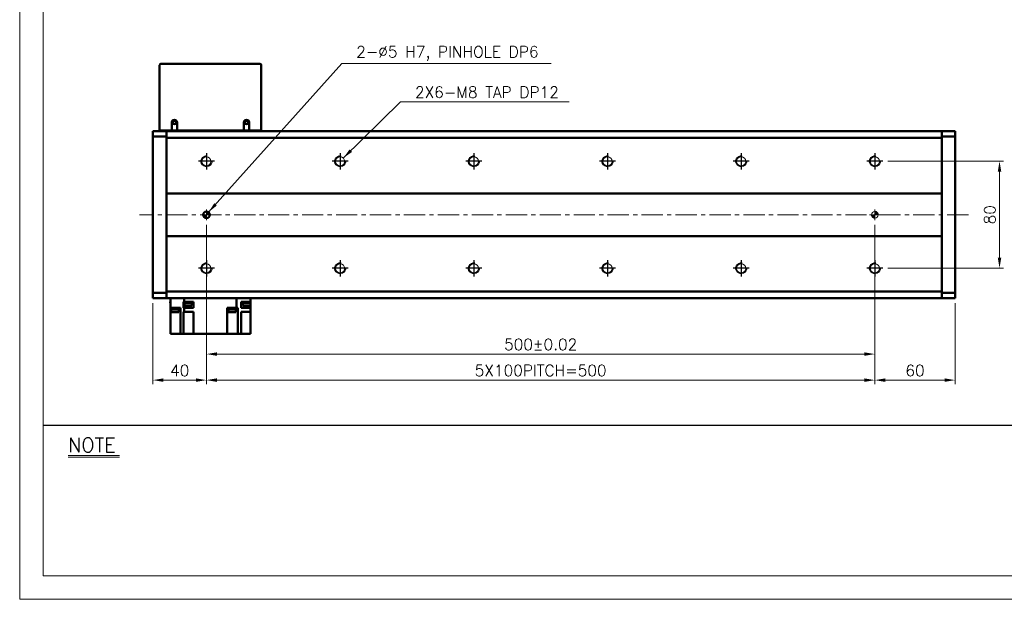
# Model space of a CAD drawing. Header units: millimetres. Extents: x 46891 to 50021, y 6223 to 9571.
# Tile 1 of 5: x 48547 to 49283, y 8529 to 8962. Entities that reach past the tile are written whole.
import ezdxf

# ---------------------------------------------------------------- set-up
doc = ezdxf.new("R2010")
doc.units = ezdxf.units.MM
doc.header["$LTSCALE"] = 0.5
doc.linetypes.add('CENTER', pattern=[50.8, 31.75, -6.35, 6.35, -6.35])
doc.layers.get('0').update_dxf_attribs({"lineweight": 20})
for name, color, linetype, lineweight in [('1', 1, 'CENTER', 13), ('4', 4, 'Continuous', 13), ('외형선(ISO)', 7, 'Continuous', 50)]:
    doc.layers.add(name, color=color, linetype=linetype, lineweight=lineweight)
for name, color, linetype in [('3', 3, 'Continuous'), ('C', 1, 'CENTER'), ('DIM', 4, 'Continuous')]:
    doc.layers.add(name, color=color, linetype=linetype)
doc.styles.add('DSR TEXT', font='romans.shx', dxfattribs={"bigfont": 'whgtxt.shx'})
doc.styles.get("Standard").update_dxf_attribs({"font": 'romans.shx', "bigfont": 'whgtxt.shx'})
doc.dimstyles.new('DSR', dxfattribs={"dimscale": 2, "dimtxt": 3, "dimasz": 3, "dimexe": 0.5, "dimexo": 0.5, "dimgap": 0.5, "dimtad": 1, "dimdsep": 46, "dimtxsty": 'Standard', "dimcen": 2.5, "dimclrd": 4, "dimclre": 4, "dimclrt": 2, "dimadec": 0, "dimazin": 2, "dimtfac": 1, "dimtmove": 0, "dimatfit": 3, "dimfxl": 0, "dimlwd": -1, "dimlwe": -1, "dimarcsym": 0})

# ---------------------------------------------------------------- blocks, each defined once
blk = doc.blocks.new('A$C13F00394')
for p, q in [((-202.34, 25.67), (-191.42, 25.67)), ((-202.34, 25.3), (-191.42, 25.3))]:
    blk.add_line(p, q)
at = {"layer": '3'}
blk.add_line((0, 32), (-207.68, 32), dxfattribs=at)
at = {"layer": '4', "color": 0, "style": 'DSR TEXT'}
blk.add_text('NOTE', height=3, dxfattribs=at).set_placement((-202.39, 26.38))
blk = doc.blocks.new('A$C1C1952E1')
at = {"color": 1}
blk.add_lwpolyline([(0, 0), (420, 0), (420, 297), (0, 297)], close=True, dxfattribs=at)
at = {"color": 3}
blk.add_lwpolyline([(5, 5), (415, 5), (415, 292), (5, 292)], close=True, dxfattribs=at)
blk = doc.blocks.new('A$C33E56CC6')
h = blk.add_hatch()
h.set_pattern_fill('ANSI31', color=256, style=0)
h.set_pattern_definition([(45, (-7065.45672, -6508.5399), (-0.0883883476, 0.0883883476), [])])
h.paths.add_polyline_path([(4, 6.5, 0.414214), (1.5, 4), (4, 4)])
h.paths.add_polyline_path([(6.5, 4), (4, 4), (4, 1.5, 0.414214)])
blk.add_circle((4, 4), 2.5)
at = {"layer": '1'}
for p, q in [((4, 0), (4, 8)), ((0, 4), (8, 4))]:
    blk.add_line(p, q, dxfattribs=at)
blk = doc.blocks.new('tap8')
blk.add_circle((0, 0), 3.4)
at = {"layer": 'C', "color": 1, "linetype": 'CENTER'}
for p, q in [((-6.05, 0), (6.05, 0)), ((0, -6.05), (0, 6.05))]:
    blk.add_line(p, q, dxfattribs=at)
at = {"layer": 'DIM', "color": 3}
blk.add_arc((0, 0), 4, 263.84551, 189.43144, dxfattribs=at)
blk = doc.blocks.new('*D89')
at = {"color": 1, "linetype": 'ByBlock'}
for p, q in [((48686.37, 8809), (48686.37, 8709.41)), ((49186.37, 8809), (49186.37, 8709.41)), ((48694.17, 8712.41), (49178.57, 8712.41))]:
    blk.add_line(p, q, dxfattribs=at)
at = {"color": 1}
for points in [[(48694.17, 8713.71), (48694.17, 8711.11), (48686.37, 8712.41)], [(49178.57, 8713.71), (49178.57, 8711.11), (49186.37, 8712.41)]]:
    blk.add_solid(points, dxfattribs=at)
at = {"layer": 'Defpoints', "color": 0}
for p in [(48686.37, 8812.6), (49186.37, 8812.6), (49186.37, 8712.41)]:
    blk.add_point(p, dxfattribs=at)
at = {"color": 3, "insert": (48936.37, 8719.61), "char_height": 8.4, "attachment_point": 5, "style": 'DSR TEXT'}
blk.add_mtext('500%%P0.02', dxfattribs=at)
blk = doc.blocks.new('*D90')
at = {"color": 1, "linetype": 'ByBlock'}
for p, q in [((48686.37, 8765.39), (48686.37, 8689.93)), ((49186.37, 8765.39), (49186.37, 8689.93)), ((48694.17, 8692.93), (49178.57, 8692.93))]:
    blk.add_line(p, q, dxfattribs=at)
at = {"color": 1}
for points in [[(48694.17, 8694.23), (48694.17, 8691.63), (48686.37, 8692.93)], [(49178.57, 8694.23), (49178.57, 8691.63), (49186.37, 8692.93)]]:
    blk.add_solid(points, dxfattribs=at)
at = {"layer": 'Defpoints', "color": 0}
for p in [(48686.37, 8768.99), (49186.37, 8768.99), (49186.37, 8692.93)]:
    blk.add_point(p, dxfattribs=at)
at = {"color": 3, "insert": (48936.37, 8700.13), "char_height": 8.4, "attachment_point": 5, "style": 'DSR TEXT'}
blk.add_mtext('5X100PITCH=500', dxfattribs=at)
blk = doc.blocks.new('*D91')
at = {"color": 1, "linetype": 'ByBlock'}
for p, q in [((49186.37, 8765.39), (49186.37, 8689.93)), ((49246.37, 8750.5), (49246.37, 8689.93)), ((49194.17, 8692.93), (49238.57, 8692.93))]:
    blk.add_line(p, q, dxfattribs=at)
at = {"color": 1}
for points in [[(49194.17, 8694.23), (49194.17, 8691.63), (49186.37, 8692.93)], [(49238.57, 8694.23), (49238.57, 8691.63), (49246.37, 8692.93)]]:
    blk.add_solid(points, dxfattribs=at)
at = {"layer": 'Defpoints', "color": 0}
for p in [(49186.37, 8768.99), (49246.37, 8754.1), (49246.37, 8692.93)]:
    blk.add_point(p, dxfattribs=at)
at = {"color": 3, "insert": (49216.37, 8700.13), "char_height": 8.4, "attachment_point": 5, "style": 'DSR TEXT'}
blk.add_mtext('60', dxfattribs=at)
blk = doc.blocks.new('*D92')
at = {"color": 1, "linetype": 'ByBlock'}
for p, q in [((48686.37, 8809), (48686.37, 8689.93)), ((48646.37, 8750.5), (48646.37, 8689.93)), ((48678.57, 8692.93), (48654.17, 8692.93))]:
    blk.add_line(p, q, dxfattribs=at)
at = {"color": 1}
for points in [[(48654.17, 8694.23), (48654.17, 8691.63), (48646.37, 8692.93)], [(48678.57, 8694.23), (48678.57, 8691.63), (48686.37, 8692.93)]]:
    blk.add_solid(points, dxfattribs=at)
at = {"layer": 'Defpoints', "color": 0}
for p in [(48686.37, 8812.6), (48646.37, 8754.1), (48646.37, 8692.93)]:
    blk.add_point(p, dxfattribs=at)
at = {"color": 3, "insert": (48666.37, 8700.13), "char_height": 8.4, "attachment_point": 5, "style": 'DSR TEXT'}
blk.add_mtext('40', dxfattribs=at)
blk = doc.blocks.new('*D93')
at = {"color": 1, "linetype": 'ByBlock'}
for p, q in [((49196.02, 8856.6), (49282.62, 8856.6)), ((49279.62, 8784.4), (49279.62, 8848.8)), ((49196.02, 8776.6), (49282.62, 8776.6))]:
    blk.add_line(p, q, dxfattribs=at)
at = {"color": 1}
for points in [[(49278.32, 8848.8), (49280.92, 8848.8), (49279.62, 8856.6)], [(49278.32, 8784.4), (49280.92, 8784.4), (49279.62, 8776.6)]]:
    blk.add_solid(points, dxfattribs=at)
at = {"layer": 'Defpoints', "color": 0}
for p in [(49192.42, 8856.6), (49279.62, 8856.6), (49192.42, 8776.6)]:
    blk.add_point(p, dxfattribs=at)
at = {"color": 3, "insert": (49272.42, 8816.6), "char_height": 8.4, "attachment_point": 5, "rotation": 90, "style": 'DSR TEXT'}
blk.add_mtext('80', dxfattribs=at)

msp = doc.modelspace()

# ---------------------------------------------------------------- linework, layer by layer
at = {"layer": '1'}
msp.add_line((49256.36864, 8816.59999), (48636.36864, 8816.59999), dxfattribs=at)
at = {"layer": '외형선(ISO)'}
for p, q in [((48651.36864, 8879.59999), (48651.36864, 8928.59999)), ((48652.36864, 8929.59999), (48726.36864, 8929.59999)), ((48727.36864, 8928.59999), (48727.36864, 8879.59999)), ((48660.36864, 8885.59999), (48660.36864, 8879.59999)), ((48664.36864, 8879.59999), (48664.36864, 8885.59999)), ((48714.36864, 8885.59999), (48714.36864, 8879.59999)), ((48718.36864, 8879.59999), (48718.36864, 8885.59999)), ((48646.36864, 8878.22131), (48646.36864, 8879.09999)), ((48656.36864, 8879.09999), (48646.36864, 8879.09999)), ((48646.36864, 8878.22131), (48646.36864, 8875.09999)), ((48651.36864, 8879.59999), (48652.36864, 8879.59999)), ((48652.36864, 8879.59999), (48660.36864, 8879.59999)), ((48656.36864, 8878.22131), (48656.36864, 8879.09999)), ((49236.36864, 8879.09999), (48656.36864, 8879.09999)), ((48656.36864, 8879.09999), (48656.36864, 8878.22131)), ((48656.36864, 8878.22131), (48656.36864, 8874.09999)), ((48656.36864, 8875.09999), (48656.36864, 8878.22131)), ((48660.36864, 8879.59999), (48664.36864, 8879.59999)), ((48664.36864, 8879.59999), (48714.36864, 8879.59999)), ((48673.71864, 8879.48499), (48705.01864, 8879.48499)), ((48673.71864, 8879.48499), (48673.71864, 8879.13999)), ((48673.71864, 8879.13999), (48705.01864, 8879.13999)), ((48705.01864, 8879.48499), (48705.01864, 8879.13999)), ((48714.36864, 8879.59999), (48718.36864, 8879.59999)), ((48718.36864, 8879.59999), (48726.36864, 8879.59999)), ((48726.36864, 8879.59999), (48727.36864, 8879.59999)), ((49236.36864, 8879.09999), (49236.36864, 8878.22131)), ((49236.36864, 8878.22131), (49236.36864, 8879.09999)), ((49236.36864, 8879.09999), (49246.36864, 8879.09999)), ((49236.36864, 8874.09999), (49236.36864, 8878.22131)), ((49236.36864, 8878.22131), (49236.36864, 8875.09999)), ((49246.36864, 8879.09999), (49246.36864, 8878.22131)), ((49246.36864, 8875.09999), (49246.36864, 8878.22131)), ((48646.36864, 8875.09999), (48646.36864, 8758.09999)), ((48656.36864, 8875.09999), (48646.36864, 8875.09999)), ((48656.36864, 8874.09999), (48656.36864, 8832.59999)), ((49236.36864, 8874.09999), (48656.36864, 8874.09999)), ((49236.36864, 8875.09999), (49246.36864, 8875.09999)), ((49236.36864, 8832.59999), (49236.36864, 8874.09999)), ((49246.36864, 8758.09999), (49246.36864, 8875.09999)), ((48656.36864, 8832.59999), (48656.36864, 8831.74644)), ((48656.36864, 8832.59999), (49236.36864, 8832.59999)), ((48656.36864, 8831.74644), (48656.36864, 8831.39288)), ((48656.36864, 8831.39288), (48656.36864, 8801.8071)), ((48656.36864, 8801.8071), (48656.36864, 8831.39288)), ((49236.36864, 8831.74644), (49236.36864, 8832.59999)), ((49236.36864, 8831.39288), (49236.36864, 8831.74644)), ((49236.36864, 8801.8071), (49236.36864, 8831.39288)), ((49236.36864, 8831.39288), (49236.36864, 8801.8071)), ((48656.36864, 8801.8071), (48656.36864, 8801.45355)), ((49236.36864, 8801.45355), (49236.36864, 8801.8071)), ((48656.36864, 8801.45355), (48656.36864, 8800.59999)), ((48656.36864, 8800.59999), (48656.36864, 8759.09999)), ((49236.36864, 8800.59999), (48656.36864, 8800.59999)), ((49236.36864, 8800.59999), (49236.36864, 8801.45355)), ((49236.36864, 8759.09999), (49236.36864, 8800.59999)), ((48646.36864, 8758.09999), (48646.36864, 8754.97867)), ((48656.36864, 8758.09999), (48646.36864, 8758.09999)), ((48656.36864, 8759.09999), (48656.36864, 8754.97867)), ((48656.36864, 8759.09999), (49236.36864, 8759.09999)), ((48656.36864, 8754.97867), (48656.36864, 8758.09999)), ((49236.36864, 8754.97867), (49236.36864, 8759.09999)), ((49236.36864, 8758.09999), (49236.36864, 8754.97867)), ((49236.36864, 8758.09999), (49246.36864, 8758.09999)), ((49246.36864, 8754.97867), (49246.36864, 8758.09999)), ((48646.36864, 8754.09999), (48646.36864, 8754.97867)), ((48656.36864, 8754.09999), (48646.36864, 8754.09999)), ((48656.36864, 8754.09999), (48656.36864, 8754.97867)), ((48656.36864, 8754.97867), (48656.36864, 8754.09999)), ((49236.36864, 8754.09999), (48656.36864, 8754.09999)), ((48659.36864, 8751.49999), (48659.33372, 8751.49999)), ((48659.33372, 8751.49999), (48659.33372, 8750.79999)), ((48659.33372, 8750.79999), (48659.36864, 8750.79999)), ((48659.36864, 8754.09999), (48659.36864, 8746.99999)), ((48669.40996, 8751.49999), (48669.09002, 8751.49999)), ((48669.09002, 8751.49999), (48669.09002, 8746.99999)), ((48669.40996, 8751.49999), (48669.80927, 8751.49999)), ((48669.75589, 8751.49999), (48669.75589, 8750.79999)), ((48669.75589, 8750.79999), (48675.65589, 8750.79999)), ((48669.80927, 8754.09999), (48669.80927, 8751.49999)), ((48669.80927, 8751.49999), (48672.25335, 8751.49999)), ((48669.90589, 8750.79999), (48669.90589, 8748.79999)), ((48673.15842, 8751.49999), (48672.25335, 8751.49999)), ((48673.15842, 8751.49999), (48676.56864, 8751.49999)), ((48675.50589, 8750.79999), (48675.50589, 8748.79999)), ((48675.65589, 8751.49999), (48675.65589, 8750.79999)), ((48676.56864, 8746.99999), (48676.56864, 8751.49999)), ((48708.92801, 8754.09999), (48708.92801, 8746.99999)), ((48713.80866, 8751.49999), (48712.36864, 8751.49999)), ((48712.36864, 8751.49999), (48712.36864, 8746.99999)), ((48713.50356, 8751.49999), (48713.50356, 8750.79999)), ((48713.50356, 8750.79999), (48719.40356, 8750.79999)), ((48713.65356, 8750.79999), (48713.65356, 8748.79999)), ((48713.80866, 8751.49999), (48719.36864, 8751.49999)), ((48719.25356, 8750.79999), (48719.25356, 8748.79999)), ((48719.36864, 8754.09999), (48719.36864, 8751.49999)), ((48719.40356, 8751.49999), (48719.36864, 8751.49999)), ((48719.36864, 8746.99999), (48719.36864, 8750.79999)), ((48719.40356, 8751.49999), (48719.40356, 8750.79999)), ((49236.36864, 8754.97867), (49236.36864, 8754.09999)), ((49236.36864, 8754.09999), (49236.36864, 8754.97867)), ((49236.36864, 8754.09999), (49246.36864, 8754.09999)), ((49246.36864, 8754.97867), (49246.36864, 8754.09999)), ((48659.36864, 8746.99999), (48659.36864, 8727.49999)), ((48659.36864, 8746.99999), (48664.92862, 8746.99999)), ((48659.87993, 8746.99999), (48659.87993, 8746.49999)), ((48659.87993, 8746.49999), (48665.87993, 8746.49999)), ((48659.92993, 8746.49999), (48659.92993, 8745.79999)), ((48659.92993, 8745.79999), (48665.82993, 8745.79999)), ((48660.07993, 8745.79999), (48660.07993, 8743.79999)), ((48660.07993, 8743.79999), (48665.67993, 8743.79999)), ((48666.86864, 8746.99999), (48664.92862, 8746.99999)), ((48665.67993, 8745.79999), (48665.67993, 8743.79999)), ((48665.82993, 8746.49999), (48665.82993, 8745.79999)), ((48665.87993, 8746.99999), (48665.87993, 8746.49999)), ((48666.86864, 8746.99999), (48666.86864, 8727.49999)), ((48669.09002, 8746.99999), (48669.40996, 8746.99999)), ((48669.40996, 8743.99999), (48669.09002, 8743.99999)), ((48669.09002, 8743.99999), (48669.09002, 8727.49999)), ((48669.80927, 8746.99999), (48669.40996, 8746.99999)), ((48669.40996, 8743.99999), (48669.80927, 8743.99999)), ((48669.80927, 8746.99999), (48669.80927, 8743.99999)), ((48676.56864, 8746.99999), (48669.80927, 8746.99999)), ((48669.80927, 8743.99999), (48676.56864, 8743.99999)), ((48669.90589, 8748.79999), (48675.50589, 8748.79999)), ((48676.56864, 8727.49999), (48676.56864, 8743.99999)), ((48701.86864, 8746.99999), (48708.92801, 8746.99999)), ((48701.86864, 8746.99999), (48701.86864, 8727.49999)), ((48702.6646, 8746.99999), (48702.6646, 8746.49999)), ((48702.6646, 8746.49999), (48708.6646, 8746.49999)), ((48702.7146, 8746.49999), (48702.7146, 8745.79999)), ((48702.7146, 8745.79999), (48708.6146, 8745.79999)), ((48702.8646, 8745.79999), (48702.8646, 8743.79999)), ((48702.8646, 8743.79999), (48708.4646, 8743.79999)), ((48708.4646, 8745.79999), (48708.4646, 8743.79999)), ((48708.6146, 8746.49999), (48708.6146, 8745.79999)), ((48708.6646, 8746.99999), (48708.6646, 8746.49999)), ((48708.92801, 8746.99999), (48709.32732, 8746.99999)), ((48709.87672, 8746.99999), (48709.32732, 8746.99999)), ((48709.87672, 8746.99999), (48709.87672, 8727.49999)), ((48712.36864, 8746.99999), (48713.80866, 8746.99999)), ((48713.80866, 8743.99999), (48712.36864, 8743.99999)), ((48712.36864, 8743.99999), (48712.36864, 8727.49999)), ((48713.65356, 8748.79999), (48719.25356, 8748.79999)), ((48719.36864, 8746.99999), (48713.80866, 8746.99999)), ((48713.80866, 8743.99999), (48719.36864, 8743.99999)), ((48719.36864, 8743.99999), (48719.36864, 8746.99999)), ((48719.36864, 8743.99999), (48719.36864, 8727.49999)), ((48659.36864, 8727.49999), (48663.36864, 8727.49999)), ((48666.86864, 8727.49999), (48663.36864, 8727.49999)), ((48669.09002, 8727.49999), (48666.86864, 8727.49999)), ((48669.09002, 8727.49999), (48673.06864, 8727.49999)), ((48676.56864, 8727.49999), (48673.06864, 8727.49999)), ((48676.56864, 8727.49999), (48701.86864, 8727.49999)), ((48705.36864, 8727.49999), (48701.86864, 8727.49999)), ((48705.36864, 8727.49999), (48709.87672, 8727.49999)), ((48712.36864, 8727.49999), (48709.87672, 8727.49999)), ((48715.86864, 8727.49999), (48712.36864, 8727.49999)), ((48715.86864, 8727.49999), (48719.36864, 8727.49999))]:
    msp.add_line(p, q, dxfattribs=at)
for centre, radius in [((48662.36864, 8885.59999), 1.2295), ((48716.36864, 8885.59999), 1.2295), ((48686.36864, 8816.59999), 2.5)]:
    msp.add_circle(centre, radius, dxfattribs=at)
for centre, radius, start, end in [((48652.36864, 8928.59999), 1, 90, 180), ((48726.36864, 8928.59999), 1, 0, 90), ((48662.36864, 8885.59999), 2, 0, 180), ((48716.36864, 8885.59999), 2, 0, 180)]:
    msp.add_arc(centre, radius, start, end, dxfattribs=at)

# ---------------------------------------------------------------- block references
at = {"xscale": 3.51, "yscale": 3.51, "zscale": 3.51}
for name, p in [('A$C1C1952E1', (48546.67132, 8528.99552)), ('A$C13F00394', (49293.18704, 8546.54552))]:
    msp.add_blockref(name, p, dxfattribs=at)
at = {"xscale": -1}
for name, p, rotation in [('tap8', (48686.36864, 8856.59999), 90), ('tap8', (48786.36864, 8856.59999), 90), ('tap8', (48886.36864, 8856.59999), 90), ('tap8', (48986.36864, 8856.59999), 90), ('tap8', (49086.36864, 8856.59999), 90), ('tap8', (49186.36864, 8856.59999), 90), ('A$C33E56CC6', (48682.36864, 8820.59999), 180), ('A$C33E56CC6', (49182.36864, 8820.59999), 180), ('tap8', (48686.36864, 8776.59999), 90), ('tap8', (48786.36864, 8776.59999), 90), ('tap8', (48886.36864, 8776.59999), 90), ('tap8', (48986.36864, 8776.59999), 90), ('tap8', (49086.36864, 8776.59999), 90), ('tap8', (49186.36864, 8776.59999), 90)]:
    msp.add_blockref(name, p, dxfattribs=dict(at, rotation=rotation))

# ---------------------------------------------------------------- texts
at = {"color": 3, "char_height": 8.4, "attachment_point": 1, "style": 'DSR TEXT'}
for s, insert in [('2-%%C5 H7, PINHOLE DP6', (48798.35824, 8942.70472)), ('2X6-M8 TAP DP12', (48842.34132, 8912.4525))]:
    msp.add_mtext(s, dxfattribs=dict(at, insert=insert))

# ---------------------------------------------------------------- dimensions: what is measured, and where the dimension line sits
dim = msp.add_linear_dim(base=(49279.61798, 8856.59999), p1=(49192.41561, 8776.59999), p2=(49192.41561, 8856.59999), angle=270, dimstyle='DSR', override={"dimscale": 3, "dimtxt": 2.8, "dimasz": 2.600136, "dimexe": 1, "dimexo": 1.2, "dimgap": 1, "dimdec": 4, "dimtxsty": 'DSR TEXT', "dimclrd": 1, "dimclre": 1, "dimclrt": 3, "dimtdec": 4, "dimtix": 1})
dim.commit()
dim.dimension.update_dxf_attribs({"geometry": '*D93', "text_midpoint": (49272.41798, 8816.59999)})
for base, p1, p2, picture, middle in [((48646.36864, 8692.92539), (48686.36864, 8812.59999), (48646.36864, 8754.09999), '*D92', (48666.36864, 8692.92539)), ((49246.36864, 8692.92539), (49186.36864, 8768.98835), (49246.36864, 8754.09999), '*D91', (49216.36864, 8692.92539))]:
    dim = msp.add_linear_dim(base=base, p1=p1, p2=p2, dimstyle='DSR', override={"dimscale": 3, "dimtxt": 2.8, "dimasz": 2.600136, "dimexe": 1, "dimexo": 1.2, "dimgap": 1, "dimdec": 4, "dimtxsty": 'DSR TEXT', "dimclrd": 1, "dimclre": 1, "dimclrt": 3, "dimtdec": 4, "dimtix": 1})
    dim.commit()
    dim.dimension.update_dxf_attribs({"geometry": picture, "text_midpoint": middle, "dimtype": 160})
dim = msp.add_linear_dim(base=(49186.36864, 8712.40791), p1=(48686.36864, 8812.59999), p2=(49186.36864, 8812.59999), text='<>%%P0.02', dimstyle='DSR', override={"dimscale": 3, "dimtxt": 2.8, "dimasz": 2.600136, "dimexe": 1, "dimexo": 1.2, "dimgap": 1, "dimdec": 4, "dimtxsty": 'DSR TEXT', "dimclrd": 1, "dimclre": 1, "dimclrt": 3, "dimtdec": 4, "dimtix": 1})
dim.commit()
dim.dimension.update_dxf_attribs({"geometry": '*D89', "text_midpoint": (48936.36864, 8719.60791)})
dim = msp.add_linear_dim(base=(49186.36864, 8692.92539), p1=(48686.36864, 8768.98835), p2=(49186.36864, 8768.98835), text='5X100PITCH=<>', dimstyle='DSR', override={"dimscale": 3, "dimtxt": 2.8, "dimasz": 2.600136, "dimexe": 1, "dimexo": 1.2, "dimgap": 1, "dimdec": 4, "dimtxsty": 'DSR TEXT', "dimclrd": 1, "dimclre": 1, "dimclrt": 3, "dimtdec": 4, "dimtix": 1})
dim.commit()
dim.dimension.update_dxf_attribs({"geometry": '*D90', "text_midpoint": (48936.36864, 8692.92539), "dimtype": 160})

# ---------------------------------------------------------------- leaders
at = {"annotation_type": 0, "has_hookline": 1, "hookline_direction": 0}
for points, text_width in [([(48687.94701, 8818.53874), (48787.55783, 8929.70472), (48795.35824, 8929.70472)], 145.875), ([(48788.74973, 8859.02701), (48831.54091, 8901.0525), (48839.34132, 8901.0525)], 115.25)]:
    msp.add_leader(points, dimstyle='DSR', override={"dimscale": 3, "dimtxt": 2.8, "dimasz": 2.600136, "dimexe": 1, "dimexo": 1.2, "dimgap": 1, "dimdec": 4, "dimtxsty": 'DSR TEXT', "dimclrd": 1, "dimclre": 1, "dimclrt": 3, "dimtdec": 4, "dimtix": 1}, dxfattribs=dict(at, text_width=text_width))

doc.saveas('drawing.dxf')
